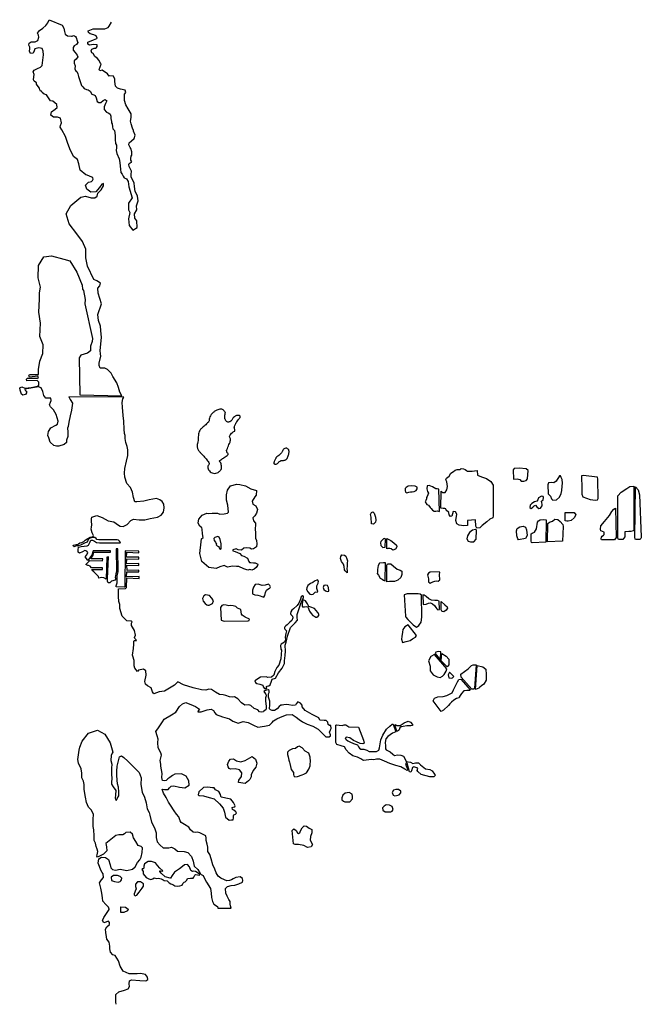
# Model space of a CAD drawing. Extents: x 224153 to 246740, y 728852 to 764618.
import ezdxf

# ---------------------------------------------------------------- set-up
doc = ezdxf.new("R2010")
doc.units = 0
doc.header["$LTSCALE"] = 800
doc.layers.add('WETLANDS', color=3, linetype='CONTINUOUS')

msp = doc.modelspace()

# ---------------------------------------------------------------- linework, layer by layer
at = {"layer": 'WETLANDS', "color": 0}
for points in [[(227660, 728852), (227643, 728932), (227641, 729045), (227647, 729203), (227753, 729300), (227966, 729369), (228093, 729414), (228147, 729499), (228131, 729591), (228144, 729708), (228214, 729737), (228514, 729712), (228736, 729702), (228807, 729752), (228792, 729840), (228719, 729935), (228545, 729967), (228427, 729962), (228132, 729961), (227919, 730051), (227807, 730239), (227747, 730431), (227623, 730622), (227541, 730653), (227450, 730749), (227424, 730862), (227426, 730966), (227406, 731114), (227323, 731223), (227304, 731306), (227281, 731458), (227272, 731583), (227323, 731671), (227413, 731748), (227416, 731819), (227376, 731871), (227207, 731808), (227166, 731902), (227211, 732007), (227405, 732299), (227405, 732305), (227378, 732384), (227281, 732481), (227177, 732601), (227158, 732722), (227132, 732894), (227103, 733073), (227054, 733270), (227125, 733375), (227193, 733462), (227192, 733596), (227152, 733644), (227100, 733723), (227056, 733860), (227008, 733978), (227023, 734131), (227131, 734196), (227273, 734188), (227385, 734114), (227439, 733924), (227470, 733806), (227523, 733747), (227630, 733719), (227804, 733761), (228048, 733718), (228252, 733764), (228345, 733848), (228436, 734002), (228514, 734104), (228568, 734196), (228604, 734369), (228618, 734531), (228564, 734580), (228459, 734624), (228378, 734760), (228288, 734904), (228256, 735027), (228168, 735107), (228009, 735096), (227966, 735040), (227904, 735007), (227760, 735009), (227648, 734986), (227282, 734699), (227303, 734578), (227314, 734425), (227196, 734303), (226986, 734201), (226959, 734232), (226966, 734278), (226991, 734403), (226969, 734491), (226931, 734582), (226907, 734707), (226860, 734805), (226865, 734977), (226850, 735193), (226821, 735316), (226819, 735573), (226830, 735746), (226765, 735906), (226658, 736016), (226585, 736182), (226549, 736380), (226501, 736649), (226495, 736840), (226470, 736958), (226414, 737075), (226407, 737253), (226387, 737403), (226294, 737615), (226269, 737750), (226309, 738080), (226339, 738195), (226422, 738415), (226657, 738702), (226975, 738807), (227246, 738667), (227440, 738351), (227532, 738010), (227518, 737976), (227483, 737889), (227467, 737711), (227497, 737576), (227494, 737429), (227490, 737248), (227504, 737021), (227486, 736956), (227486, 736849), (227550, 736751), (227649, 736614), (227629, 736461), (227624, 736344), (227638, 736289), (227671, 736271), (227700, 736325), (227753, 736428), (227759, 736576), (227743, 736737), (227713, 736860), (227694, 736993), (227679, 737177), (227679, 737325), (227690, 737503), (227742, 737701), (227778, 737846), (227852, 737882), (227938, 737819), (228079, 737678), (228355, 737422), (228490, 737267), (228564, 737077), (228560, 736842), (228607, 736556), (228689, 736373), (228748, 736170), (228789, 735957), (228852, 735822), (228887, 735721), (228940, 735473), (229053, 735265), (229115, 735084), (229113, 734908), (229154, 734753), (229262, 734627), (229368, 734534), (229573, 734541), (229664, 734560), (229791, 734503), (229883, 734419), (230127, 734397), (230262, 734368), (230393, 734215), (230457, 734051), (230491, 733872), (230626, 733752), (230715, 733606), (230747, 733569), (230821, 733526), (230883, 733393), (230945, 733283), (231088, 733054), (231105, 732892), (231122, 732730), (231159, 732581), (231208, 732490), (231342, 732407), (231353, 732340), (231839, 732343), (231813, 732425), (231806, 732485), (231805, 732581), (231756, 732665), (231686, 732783), (231640, 732893), (231630, 733064), (231710, 733129), (231841, 733164), (231967, 733185), (232114, 733228), (232243, 733284), (232263, 733346), (232247, 733423), (232160, 733481), (232004, 733453), (231910, 733404), (231847, 733378), (231782, 733351), (231675, 733338), (231591, 733369), (231465, 733437), (231369, 733510), (231297, 733630), (231247, 733757), (231167, 733916), (231107, 734137), (231057, 734289), (230994, 734400), (230990, 734565), (230965, 734671), (230933, 734798), (230928, 734893), (230919, 734972), (230847, 735014), (230747, 735062), (230694, 735076), (230605, 735106), (230525, 735093), (230461, 735110), (230365, 735193), (230300, 735285), (230141, 735387), (230020, 735458), (229980, 735519), (229932, 735667), (229852, 735764), (229765, 735883), (229627, 736080), (229563, 736199), (229475, 736365), (229381, 736525), (229325, 736663), (229412, 736657), (229543, 736649), (229601, 736710), (229661, 736778), (229751, 736784), (229957, 736742), (230154, 736711), (230310, 736810), (230299, 736970), (230199, 737134), (230028, 737227), (229791, 737215), (229705, 737168), (229605, 737096), (229538, 737038), (229481, 736987), (229429, 736966), (229344, 736978), (229321, 737096), (229327, 737242), (229302, 737368), (229276, 737505), (229279, 737580), (229254, 737711), (229301, 737897), (229280, 737985), (229185, 738171), (229177, 738362), (229187, 738481), (229143, 738602), (229096, 738761), (229192, 738899), (229346, 739118), (229401, 739213), (229668, 739362), (229829, 739469), (229954, 739664), (230068, 739762), (230189, 739816), (230456, 739701), (230545, 739672), (230686, 739567), (230641, 739517), (230621, 739472), (230743, 739475), (230971, 739552), (231109, 739569), (231197, 739524), (231238, 739445), (231296, 739377), (231521, 739297), (231782, 739218), (231896, 739135), (232089, 739064), (232271, 739126), (232459, 739089), (232649, 738991), (232803, 738923), (233048, 738955), (233234, 738995), (233328, 739087), (233373, 739150), (233499, 739220), (233624, 739285), (233849, 739366), (234052, 739375), (234196, 739280), (234312, 739202), (234431, 739115), (234597, 739031), (234801, 738953), (235004, 738846), (235110, 738733), (235275, 738573), (235395, 738565), (235444, 738603), (235443, 738646), (235412, 738741), (235447, 738820), (235472, 738872), (235457, 738975), (235409, 738980), (235357, 739016), (235355, 739104), (235292, 739162), (235216, 739160), (235058, 739178), (235026, 739260), (234777, 739377), (234524, 739521), (234411, 739653), (234411, 739715), (234360, 739790), (234256, 739842), (234194, 739766), (234169, 739717), (234071, 739707), (233927, 739727), (233851, 739746), (233752, 739726), (233689, 739715), (233643, 739720), (233576, 739672), (233511, 739590), (233406, 739526), (233326, 739523), (233265, 739549), (233235, 739584), (233248, 739733), (233243, 739859), (233198, 740013), (233188, 740124), (233213, 740182), (233223, 740211), (233217, 740245), (233176, 740270), (233084, 740248), (233020, 740219), (233081, 740135), (233093, 740122), (233103, 740061), (233082, 739987), (233085, 739874), (233105, 739670), (233113, 739582), (233101, 739543), (233062, 739530), (233035, 739521), (233022, 739510), (233011, 739478), (232947, 739466), (232871, 739480), (232811, 739554), (232671, 739598), (232549, 739703), (232478, 739736), (232330, 739722), (232215, 739799), (232084, 739949), (231960, 740022), (231877, 740013), (231774, 740024), (231647, 740072), (231645, 740074), (231548, 740095), (231411, 740100), (231269, 740193), (231120, 740291), (231021, 740296), (230917, 740261), (230764, 740274), (230457, 740351), (230102, 740453), (229902, 740563), (229778, 740448), (229413, 740229), (229221, 740206), (229025, 740128), (228976, 740200), (228933, 740347), (228803, 740418), (228719, 740476), (228701, 740582), (228749, 740802), (228737, 740964), (228736, 740965), (228648, 741020), (228473, 740991), (228428, 740937), (228332, 741060), (228313, 741149), (228311, 741338), (228270, 741494), (228258, 741536), (228286, 741781), (228300, 741938), (228300, 742027), (228311, 742062), (228354, 742072), (228395, 742072), (228384, 742096), (228332, 742142), (228330, 742174), (228357, 742265), (228329, 742432), (228217, 742609), (228213, 742696), (228234, 742750), (228208, 742774), (228048, 742778), (227878, 742951), (227794, 743231), (227789, 743375), (227761, 743482), (227746, 743664), (227746, 743872), (227749, 743949), (227995, 743951), (228029, 743992), (228045, 744342), (228493, 744316), (228491, 744386), (228039, 744383), (228043, 744566), (228480, 744564), (228481, 744616), (228054, 744611), (228052, 744804), (228484, 744795), (228477, 744861), (228038, 744846), (228042, 745035), (228480, 745020), (228477, 745089), (228034, 745092), (228050, 745272), (228484, 745257), (228482, 745317), (227981, 745324), (227978, 744014), (227945, 744010), (227659, 744021), (227654, 744049), (227690, 744156), (227700, 744419), (227729, 744577), (227717, 745400), (227659, 745396), (227670, 744571), (227641, 744492), (227632, 744420), (227628, 744367), (227641, 744306), (227606, 744262), (227539, 744237), (227488, 744218), (227452, 744182), (227440, 744158), (227405, 744159), (227374, 744167), (227346, 744223), (227341, 744308), (227376, 745106), (227317, 745098), (227295, 744293), (227209, 744342), (227141, 744358), (227079, 744348), (227034, 744328), (227017, 744393), (226915, 744490), (226844, 744557), (226784, 744605), (226773, 744630), (226788, 744652), (227167, 744642), (227162, 744710), (226781, 744704), (226760, 744711), (226711, 744768), (226659, 744788), (226624, 744794), (226555, 744822), (226699, 744969), (227167, 744966), (227170, 745039), (226745, 745034), (226747, 745053), (226826, 745164), (226844, 745277), (227457, 745281), (227453, 745330), (226827, 745330), (226774, 745172), (226691, 745052), (226631, 744971), (226583, 745042), (226536, 745108), (226587, 745183), (226626, 745260), (226594, 745318), (226525, 745341), (226430, 745293), (226322, 745236), (226282, 745275), (226276, 745358), (226292, 745458), (226389, 745480), (226606, 745506), (226653, 745527), (226716, 745649), (226739, 745712), (226800, 745715), (226870, 745675), (226944, 745628), (227049, 745619), (227785, 745619), (227799, 745613), (227812, 745631), (227785, 745681), (227739, 745708), (227694, 745721), (227028, 745721), (226955, 745734), (226933, 745769), (226878, 745808), (226796, 745813), (226711, 745789), (226652, 745750), (226631, 745701), (226601, 745639), (226538, 745613), (226440, 745567), (226358, 745534), (226281, 745504), (226267, 745499), (226219, 745503), (226185, 745493), (226138, 745472), (226114, 745490), (226101, 745533), (226210, 745553), (226266, 745557), (226296, 745576), (226343, 745610), (226409, 745631), (226482, 745659), (226536, 745707), (226629, 745775), (226719, 745817), (226788, 745830), (226820, 745846), (226829, 745886), (226784, 745973), (226756, 746111), (226767, 746189), (226777, 746268), (226757, 746404), (226757, 746486), (226769, 746553), (226956, 746611), (227144, 746539), (227373, 746416), (227577, 746372), (227749, 746258), (227810, 746215), (227913, 746204), (228055, 746286), (228193, 746428), (228290, 746478), (228494, 746453), (228696, 746452), (228900, 746496), (229161, 746551), (229291, 746624), (229375, 746731), (229406, 746889), (229387, 747024), (229330, 747119), (229241, 747178), (229122, 747226), (228863, 747172), (228660, 747125), (228407, 747104), (228337, 747109), (228293, 747258), (228255, 747454), (228251, 747457), (228185, 747629), (228045, 747776), (227971, 748004), (227957, 748145), (227968, 748319), (228030, 748576), (228086, 748793), (228083, 748998), (228057, 749109), (228011, 749259), (227991, 749404), (227990, 749509), (227990, 749511), (227962, 749582), (227944, 749748), (227941, 750030), (227918, 750236), (227883, 750539), (227876, 750710), (227899, 750841), (227935, 750907), (225943, 750922), (225982, 750817), (226070, 750685), (226039, 750434), (225991, 750234), (225936, 750002), (225918, 749845), (225896, 749782), (225901, 749641), (225897, 749481), (225859, 749348), (225855, 749255), (225768, 749192), (225573, 749131), (225496, 749123), (225398, 749155), (225257, 749275), (225207, 749424), (225176, 749512), (225203, 749657), (225287, 749796), (225461, 749892), (225529, 749921), (225550, 750035), (225483, 750274), (225383, 750451), (225277, 750552), (225234, 750625), (225267, 750725), (225295, 750791), (225279, 750869), (225103, 750869), (225027, 750966), (224998, 751108), (224932, 751251), (224842, 751279), (224343, 751194), (224358, 751144), (224400, 751129), (224400, 751062), (224363, 751006), (224271, 750977), (224224, 751015), (224171, 751157), (224153, 751240), (224227, 751287), (224336, 751236), (224568, 751259), (224797, 751308), (224848, 751345), (224845, 751450), (224789, 751513), (224407, 751503), (224406, 751559), (224440, 751601), (224799, 751594), (224832, 751614), (224815, 751674), (224509, 751633), (224486, 751684), (224513, 751730), (224831, 751724), (224834, 751914), (224879, 752211), (224999, 752495), (225003, 752803), (224888, 753105), (224904, 753598), (224845, 753994), (224874, 754462), (224874, 754697), (224915, 754901), (224826, 755243), (224831, 755684), (225031, 755998), (225304, 756041), (225758, 755915), (225970, 755854), (226229, 755444), (226423, 754977), (226437, 754824), (226468, 754781), (226536, 754458), (226516, 754291), (226798, 753043), (226790, 752933), (226723, 752762), (226728, 752590), (226623, 752505), (226369, 752437), (226319, 752330), (226333, 750985), (227868, 750952), (227794, 751088), (227745, 751262), (227687, 751428), (227536, 751656), (227475, 751778), (227346, 751906), (227247, 751959), (227154, 751957), (227077, 751960), (227043, 752060), (227041, 752136), (227106, 752396), (227089, 752479), (227080, 752598), (227128, 753075), (227106, 753323), (227089, 753485), (227013, 753686), (226996, 753912), (227124, 754299), (227001, 754679), (226994, 754860), (227068, 754947), (227093, 755043), (226962, 755126), (226843, 755186), (226619, 755669), (226561, 755963), (226561, 756287), (226433, 756564), (226232, 756845), (225947, 757201), (225843, 757566), (226010, 757866), (226370, 758171), (226540, 758209), (226755, 758152), (226882, 758145), (226964, 758212), (226994, 758319), (227110, 758443), (227204, 758586), (227203, 758664), (227137, 758640), (227047, 758518), (226918, 758369), (226738, 758349), (226587, 758456), (226548, 758601), (226657, 758710), (226719, 758731), (226760, 758746), (226795, 758775), (226820, 758830), (226810, 758870), (226780, 758894), (226609, 758965), (226560, 758977), (226348, 759156), (226300, 759385), (226252, 759539), (226110, 759652), (225970, 759931), (225896, 760154), (225816, 760370), (225684, 760618), (225625, 760711), (225631, 760779), (225678, 760871), (225642, 761037), (225531, 761081), (225379, 761080), (225288, 761150), (225307, 761272), (225439, 761363), (225513, 761424), (225507, 761532), (225427, 761597), (225355, 761656), (225274, 761675), (225125, 761886), (225042, 761913), (224966, 761977), (224947, 762018), (224909, 762024), (224882, 762072), (224868, 762134), (224823, 762190), (224763, 762273), (224764, 762322), (224681, 762386), (224655, 762437), (224666, 762543), (224674, 762633), (224648, 762726), (224681, 762790), (224795, 762841), (224905, 762898), (224968, 762959), (225013, 763346), (225009, 763469), (224967, 763577), (224847, 763601), (224700, 763554), (224674, 763489), (224640, 763404), (224549, 763387), (224515, 763477), (224521, 763559), (224521, 763616), (224482, 763687), (224501, 763760), (224569, 763813), (224712, 763809), (224809, 763858), (224844, 763979), (224836, 764059), (224805, 764131), (224875, 764230), (224993, 764310), (225106, 764407), (225178, 764502), (225226, 764618), (225698, 764415), (225759, 764313), (225784, 764188), (225801, 764092), (225891, 764035), (226040, 764022), (226063, 764024, -0.485788), (226203, 763975), (226237, 763850), (226269, 763784), (226220, 763722), (226136, 763669), (226098, 763602), (226094, 763515), (226165, 763427), (226239, 763331), (226263, 763267), (226201, 763182), (226134, 763119), (226127, 763068), (226136, 763035), (226163, 762939), (226156, 762836), (226183, 762768), (226231, 762739), (226262, 762656), (226292, 762557), (226357, 762332), (226397, 762232), (226448, 762184), (226495, 762117), (226576, 762088), (226643, 762076), (226715, 762022), (226778, 761915), (226849, 761883), (226900, 761864), (226928, 761780), (226972, 761642), (227024, 761613), (227104, 761612), (227181, 761680), (227260, 761723), (227317, 761672), (227267, 761570), (227228, 761453), (227224, 761353), (227311, 761253), (227392, 761217), (227445, 761184), (227463, 761114), (227463, 761034), (227474, 760973), (227489, 760947), (227495, 760873), (227515, 760840), (227526, 760726), (227539, 760656), (227593, 760591), (227621, 760407), (227626, 760260), (227629, 760124), (227666, 760060), (227672, 759979), (227656, 759865), (227688, 759752), (227769, 759561), (227796, 759428), (227809, 759294), (227818, 759184), (227831, 759072), (227871, 759011), (227915, 758938), (227948, 758868), (228011, 758854), (228034, 758840), (228089, 758746), (228117, 758541), (228246, 758151), (228101, 757948), (228108, 757717), (228151, 757612), (228109, 757383), (228130, 757146), (228263, 756975), (228423, 757075), (228412, 757307), (228338, 757408), (228328, 757571), (228405, 757711), (228400, 757860), (228455, 758034), (228439, 758210), (228414, 758274), (228351, 758382), (228327, 758563), (228317, 758677), (228200, 758907), (228198, 758992), (228215, 759111), (228136, 759287), (228122, 759353), (228132, 759396), (228208, 759441), (228222, 759458), (228196, 759513), (228186, 759580), (228202, 759659), (228231, 759693), (228222, 759822), (228193, 759935), (228167, 759981), (228120, 760069), (228125, 760144), (228211, 760221), (228313, 760303), (228344, 760428), (228294, 760573), (228287, 760589), (228251, 760677), (228204, 760838), (228183, 760927), (228203, 761062), (228198, 761197), (228096, 761375), (228009, 761521), (227967, 761688), (227958, 761916), (228014, 761974), (227984, 762057), (227813, 762094), (227704, 762135), (227638, 762199), (227612, 762367), (227614, 762461), (227567, 762571), (227431, 762576), (227399, 762562), (227346, 762652), (227151, 762779), (227062, 762761), (227035, 762806), (227116, 763006), (227089, 763028), (227035, 763130), (226967, 763220), (226886, 763280), (226825, 763386), (226778, 763420), (226749, 763484), (226780, 763548), (226857, 763578), (226908, 763589), (226950, 763613), (226971, 763643), (226968, 763708), (226838, 763711), (226688, 763690), (226630, 763731), (226628, 763799), (226834, 763889), (226954, 763932), (226966, 763951), (226926, 764036), (226847, 764073), (226708, 764109), (226655, 764150), (226638, 764209), (226827, 764280), (226992, 764290), (227248, 764291), (227374, 764339), (227408, 764385), (227488, 764530)], [(231394, 750461, 0.033764), (231317, 750437, 0.052357), (231271, 750414, 0.026305), (231180, 750349, 0.046684), (231135, 750305, 0.051183), (231086, 750234, 0.043417), (231045, 750141, 0.098053), (231035, 750068, -0.161907), (231024, 750024, -0.035608), (231008, 750003, -0.009941), (230944, 749934, -0.043176), (230818, 749823, 0.058857), (230728, 749738, 0.067282), (230678, 749660, 0.067781), (230651, 749571, 0.037139), (230643, 749468, -0.027541), (230634, 749329, -0.02809), (230615, 749227, 0.036927), (230603, 749149, 0.103849), (230615, 749047, 0.092563), (230671, 748947, 0.014347), (230745, 748864, -0.008577), (230871, 748726, -0.005266), (230981, 748598, -0.011509), (231029, 748537, -0.375628), (231024, 748454, 0.249079), (230989, 748341, 0.089668), (231017, 748269, 0.075421), (231077, 748199, 0.185054), (231240, 748138, 0.181605), (231405, 748203, 0.044987), (231470, 748273, 0.147047), (231481, 748300, 0.020833), (231483, 748347, 0.016293), (231480, 748406, 0.01847), (231471, 748493, 0.051544), (231463, 748524, 0.22398), (231443, 748543, -0.199876), (231420, 748564, -0.070863), (231412, 748589, -0.286274), (231415, 748595, -0.003082), (231423, 748601, -0.000365), (231497, 748652, -0.000762), (231617, 748735, 0.00125), (231690, 748785, 0.076779), (231716, 748810, 0.094847), (231729, 748835, 0.357715), (231716, 748867, -0.214763), (231683, 748908, -0.03733), (231672, 748968, -0.114247), (231675, 748988, -0.020678), (231698, 749044, 0.012688), (231738, 749135, 0.001735), (231777, 749229, 0.003533), (231795, 749275, 0.042892), (231805, 749311, 0.028411), (231813, 749368, 0.207949), (231797, 749416, -0.203817), (231780, 749464, -0.065686), (231787, 749500, -0.053369), (231806, 749540, -0.056974), (231848, 749594, -0.044368), (231915, 749652, -0.143634), (231959, 749668, 0.34909), (231976, 749682, 0.054407), (231976, 749689, 0.01852), (231974, 749711, 0.072627), (231962, 749756, -0.081632), (231952, 749797, -0.103874), (231960, 749858, -0.061309), (232005, 749951, -0.006651), (232045, 750010, -0.005677), (232093, 750078, -0.024066), (232131, 750126, 0.03237), (232159, 750162, 0.178742), (232167, 750195, 0.173266), (232152, 750226, 0.118398), (232128, 750241, 0.081617), (232088, 750246, 0.046393), (232046, 750241, 0.048495), (232008, 750229, 0.064035), (231954, 750197, 0.050177), (231896, 750142, 0.086438), (231870, 750099, -0.083297), (231844, 750054, -0.100759), (231794, 750014, -0.118383), (231741, 750001, -0.102183), (231690, 750012, -0.120952), (231656, 750038, -0.037172), (231633, 750071, -0.048651), (231620, 750098, -0.033613), (231603, 750157, -0.078285), (231602, 750184, -0.005813), (231604, 750201, -0.002058), (231611, 750251, -0.005821), (231621, 750320, -0.188843), (231622, 750321, -0.110889), (231623, 750322, 0.035858), (231623, 750322, 0.420367), (231627, 750330, 0.049825), (231598, 750385, 0.053903), (231566, 750423, 0.046024), (231521, 750459, 0.144658), (231468, 750476, 0.104122), (231394, 750461)]]:
    msp.add_lwpolyline(points, format="xyb", dxfattribs=at)
msp.add_lwpolyline([(233857, 749048, 0.178918), (233784, 749041, 0.136228), (233713, 748977, 0.054503), (233685, 748922, -0.084381), (233665, 748886, -0.01118), (233637, 748854, -0.009726), (233604, 748819, -0.062376), (233531, 748761, 0.081656), (233477, 748715, 0.051217), (233456, 748683, 0.019191), (233412, 748592, 0.028794), (233396, 748550, 0.037465), (233388, 748516, 0.424139), (233420, 748474, 0.190146), (233519, 748500, 0.074633), (233558, 748539, -0.091154), (233591, 748570, -0.014552), (233634, 748595, -0.075694), (233642, 748598, -0.037496), (233669, 748602, 0.020324), (233718, 748607, 0.00879), (233761, 748614, 0.012425), (233791, 748620, 0.116736), (233823, 748635, 0.065027), (233866, 748681, 0.049593), (233901, 748742, 0.049651), (233924, 748809, 0.015834), (233935, 748866, 0.021221), (233940, 748908, 0.029024), (233940, 748926, 0.014522), (233938, 748962, 0.16561), (233914, 749014, 0.142564)], format="xyb", close=True, dxfattribs=at)
for points in [[(239454, 746874), (239473, 747486), (239511, 747439), (239615, 747448), (239673, 747535), (239698, 747663), (239677, 747826), (239642, 747908), (239664, 747958), (239754, 748031), (239815, 748140), (239914, 748205), (239972, 748254), (240054, 748273), (240161, 748282), (240199, 748314), (240282, 748307), (240343, 748277), (240394, 748248), (240422, 748221), (240595, 748220), (240677, 748232), (240775, 748248), (240782, 748074), (240930, 748016), (241117, 747948), (241275, 747847), (241354, 747713), (241359, 746592), (241344, 746525), (241233, 746476), (241131, 746381), (240962, 746247), (240872, 746155), (240765, 746151), (240732, 746222), (240717, 746447), (240429, 746432), (240419, 746247), (240286, 746230), (240119, 746258), (240042, 746301), (240000, 746430), (240038, 746655), (239993, 746738), (239909, 746755), (239878, 746669), (239851, 746581), (239802, 746570), (239754, 746636), (239752, 746716), (239651, 746797), (239633, 746847), (239601, 746866), (239537, 746865)], [(242604, 747943), (242623, 748244), (242552, 748302), (242304, 748331), (242125, 748313), (242085, 748266), (242090, 747932), (242227, 747936), (242324, 747912), (242378, 747854), (242472, 747858), (242560, 747882)], [(243567, 747798), (243466, 747801), (243366, 747800), (243344, 747719), (243355, 747397), (243436, 747309), (243473, 747217), (243526, 747164), (243655, 747180), (243768, 747268), (243833, 747401), (243851, 747519), (243865, 747670), (243875, 747780), (243859, 747914), (243826, 747990), (243825, 747993), (243802, 748049), (243764, 748052), (243725, 747986), (243677, 747917), (243644, 747854)], [(245147, 747997), (244625, 748063), (244570, 748044), (244574, 747584), (244580, 747382), (244621, 747287), (244880, 747186), (245074, 747166), (245144, 747172), (245177, 747230), (245163, 747929)], [(238557, 747516), (238596, 747575), (238596, 747639), (238525, 747671), (238380, 747687), (238265, 747676), (238195, 747629), (238159, 747588), (238163, 747513), (238173, 747450), (238222, 747431), (238296, 747457), (238357, 747470), (238416, 747468), (238491, 747475)], [(239406, 746750), (239388, 747564), (239328, 747572), (239271, 747575), (239155, 747651), (239037, 747701), (238960, 747684), (238942, 747572), (238977, 747483), (239002, 747413), (238958, 747301), (238933, 747259), (238931, 747219), (238914, 747158), (238888, 747101), (238944, 747010), (239009, 746989), (239065, 746901), (239099, 746865), (239153, 746805), (239216, 746764), (239276, 746770), (239334, 746777)], [(246069, 745737), (245914, 745739), (245886, 745780), (245889, 747317), (246010, 747458), (246216, 747590), (246323, 747656), (246465, 747669), (246466, 746075), (246445, 746046), (246362, 746023), (246286, 746029), (246141, 746016), (246142, 745829)], [(246686, 745741), (246558, 745732), (246520, 745747), (246506, 745825), (246524, 747646), (246622, 747540), (246676, 747355), (246736, 745831), (246740, 745800), (246728, 745777)], [(243115, 747129), (243168, 747182), (243189, 747260), (243173, 747298), (243119, 747316), (243008, 747253), (242975, 747180), (242940, 747130), (242854, 747103), (242756, 747042), (242706, 746981), (242695, 746899), (242737, 746859), (242797, 746905), (242845, 746954), (242868, 746976), (242900, 746982), (242948, 746922), (243015, 746865), (243073, 746869), (243105, 746909), (243134, 746953), (243138, 747021), (243125, 747062)], [(245760, 745729), (245332, 745729), (245299, 745722), (245276, 745765), (245292, 745819), (245320, 745862), (245368, 745897), (245393, 745917), (245385, 746008), (245333, 746032), (245275, 746045), (245256, 746115), (245268, 746229), (245398, 746393), (245587, 746603), (245670, 746757), (245740, 746839), (245797, 746870), (245827, 745807)], [(236942, 746307), (236919, 746549), (236903, 746642), (236938, 746721), (236989, 746742), (237035, 746688), (237083, 746552), (237089, 746443), (237077, 746362), (237041, 746329), (237007, 746298)], [(243275, 745641), (242771, 745611), (242744, 745626), (242733, 745670), (242742, 745940), (242778, 745972), (242858, 746003), (242901, 746059), (242931, 746123), (242967, 746369), (242999, 746411), (243068, 746450), (243170, 746458), (243277, 746451), (243287, 746413)], [(243879, 745671), (243329, 745657), (243341, 746320), (243407, 746370), (243514, 746403), (243594, 746474), (243701, 746458), (243796, 746388), (243889, 746284), (243904, 746210)], [(243969, 746418), (243973, 746714), (244159, 746717), (244295, 746712), (244355, 746628), (244299, 746528), (244192, 746422), (244084, 746400), (244032, 746402)], [(240739, 745743), (240746, 746072), (240720, 746105), (240612, 746070), (240494, 745995), (240424, 745870), (240404, 745758), (240446, 745678), (240539, 745647), (240618, 745649), (240651, 745656)], [(242526, 745775), (242282, 745729), (242257, 745758), (242211, 745872), (242210, 746045), (242229, 746133), (242321, 746198), (242444, 746215), (242527, 746183), (242574, 746092), (242589, 745881)], [(231474, 745394), (231475, 745582), (231433, 745740), (231401, 745825), (231356, 745844), (231248, 745813), (231209, 745776), (231222, 745702), (231263, 745643), (231279, 745604), (231300, 745562), (231298, 745538), (231333, 745500), (231380, 745476), (231397, 745440), (231414, 745410), (231453, 745386)], [(237427, 745460), (237443, 745746), (237424, 745771), (237367, 745757), (237281, 745662), (237266, 745610), (237273, 745521), (237320, 745468), (237354, 745441)], [(237488, 745393), (237490, 745777), (237633, 745697), (237746, 745613), (237845, 745533), (237857, 745466), (237814, 745383), (237713, 745353), (237649, 745393), (237608, 745408), (237534, 745405)], [(236047, 744525), (235979, 744592), (235956, 744630), (235940, 744758), (235917, 744844), (235845, 744936), (235812, 745040), (235821, 745115), (235854, 745184), (235959, 745171), (236002, 745126), (236043, 745029), (236060, 744955), (236051, 744888), (236051, 744766), (236046, 744671), (236055, 744609)], [(237431, 744229), (237443, 744892), (237372, 744883), (237233, 744874), (237181, 744790), (237160, 744648), (237149, 744544), (237143, 744505), (237194, 744442), (237255, 744330), (237323, 744294), (237375, 744261), (237392, 744249)], [(237491, 744203), (237488, 744800), (237519, 744846), (237641, 744856), (237741, 744768), (237869, 744661), (237975, 744627), (238041, 744582), (238042, 744468), (238002, 744351), (237896, 744255), (237767, 744209), (237655, 744207), (237594, 744213)], [(239421, 744268), (239407, 744460), (239415, 744533), (239394, 744562), (239068, 744552), (239005, 744508), (238975, 744455), (238984, 744403), (238997, 744361), (239013, 744309), (239012, 744282), (239007, 744222), (239008, 744199), (239065, 744154), (239166, 744198), (239240, 744227), (239310, 744229), (239363, 744221)], [(233241, 744070), (233192, 744110), (233074, 744075), (232960, 744071), (232817, 744111), (232715, 744096), (232646, 744010), (232609, 743892), (232612, 743768), (232694, 743732), (232808, 743717), (232891, 743695), (232951, 743662), (233025, 743647), (233060, 743698), (233086, 743814), (233120, 743896), (233206, 743952), (233248, 743969), (233269, 744015)], [(234984, 743850), (234954, 743961), (234953, 744050), (234998, 744154), (235012, 744228), (234970, 744272), (234867, 744228), (234810, 744168), (234724, 744140), (234620, 744062), (234585, 743984), (234579, 743922), (234625, 743836), (234696, 743756), (234769, 743736), (234821, 743745), (234831, 743757), (234834, 743761), (234854, 743784), (234895, 743828), (234930, 743830), (234958, 743825)], [(235380, 743858), (235379, 743987), (235332, 744069), (235254, 744080), (235203, 744060), (235178, 743994), (235206, 743919), (235270, 743877), (235299, 743863), (235343, 743853)], [(231161, 743413), (231200, 743502), (231131, 743607), (231047, 743706), (230904, 743722), (230838, 743693), (230801, 743592), (230818, 743493), (230898, 743409), (230951, 743364), (230991, 743353), (231043, 743350)], [(238118, 743729), (238170, 742956), (238179, 742915), (238258, 742829), (238446, 742635), (238570, 742556), (238662, 742611), (238742, 742734), (238765, 742917), (238747, 743713), (238709, 743752), (238627, 743767), (238481, 743763), (238233, 743767)], [(239408, 743192), (239397, 743498), (239337, 743523), (239241, 743523), (239112, 743531), (239019, 743585), (238926, 743662), (238852, 743712), (238802, 743724), (238815, 743376), (238924, 743387), (239009, 743418), (239076, 743437), (239158, 743397), (239225, 743333), (239278, 743270), (239311, 743220), (239345, 743186)], [(232505, 742846), (232340, 742919), (232242, 742986), (232215, 743022), (232183, 743196), (232129, 743220), (232064, 743240), (232004, 743303), (231909, 743330), (231826, 743333), (231751, 743323), (231661, 743348), (231570, 743357), (231499, 743344), (231451, 743261), (231478, 742808), (231581, 742767), (232460, 742784), (232496, 742797)], [(234458, 743546), (234431, 743515), (234426, 743471), (234423, 743398), (234421, 743324), (234433, 743291), (234501, 743292), (234559, 743305), (234605, 743287), (234633, 743260), (234656, 743195), (234679, 743128), (234740, 743044), (234809, 742978), (234875, 742933), (234916, 742916), (234951, 742917), (235001, 742952), (235031, 743000), (234983, 743089), (234864, 743225), (234735, 743273), (234661, 743304), (234612, 743398), (234565, 743477), (234533, 743513)], [(239468, 743183), (239466, 743488), (239605, 743368), (239686, 743287), (239700, 743237), (239654, 743170), (239559, 743108), (239512, 743116), (239491, 743128)], [(238570, 742244), (238265, 742638), (238144, 742565), (238070, 742464), (238065, 742374), (238036, 742211), (238022, 742114), (238057, 741997), (238201, 742030), (238341, 742067), (238428, 742128), (238539, 742184)], [(239671, 741035), (239230, 741559), (239089, 741492), (239013, 741325), (239066, 741129), (239072, 740965), (239173, 740819), (239328, 740753), (239433, 740720), (239511, 740777), (239576, 740831), (239647, 740948)], [(239438, 741378), (239451, 741657), (239371, 741669), (239272, 741645), (239244, 741599), (239396, 741412)], [(239690, 741109), (239468, 741333), (239475, 741492), (239489, 741592), (239654, 741503), (239741, 741394), (239752, 741270), (239742, 741186)], [(240577, 740294), (240195, 740734), (240187, 740842), (240312, 740940), (240444, 741037), (240565, 741154), (240630, 741187), (240739, 741185), (240675, 740336), (240645, 740294)], [(240714, 740287), (240773, 741154), (240986, 741107), (241090, 741023), (241104, 740838), (241108, 740624), (241014, 740484), (240935, 740421), (240871, 740367), (240835, 740335)], [(239927, 740764), (239769, 740920), (239722, 740826), (239745, 740707), (239835, 740704), (239879, 740714)], [(239473, 739492), (239180, 739872), (239221, 739967), (239349, 740023), (239541, 740035), (239669, 740074), (239770, 740114), (239868, 740165), (239921, 740281), (239985, 740423), (240062, 740560), (240114, 740646), (240184, 740661), (240525, 740277), (240514, 740251), (240396, 740253), (240291, 740243), (240201, 740145), (240153, 740065), (240127, 740009), (240113, 739986), (240028, 739957), (239922, 739905), (239845, 739827), (239783, 739768), (239735, 739705), (239548, 739539)], [(237851, 738777), (237783, 738990), (237792, 739013), (237854, 738977), (237972, 738984), (238118, 739077), (238266, 739140), (238358, 739098), (238422, 739013), (238424, 738984), (238364, 738971), (238222, 738962), (238092, 738949), (238013, 738926), (237971, 738895), (237944, 738826), (237919, 738793), (237885, 738777)], [(232340, 736869), (232104, 736905), (232116, 736994), (232211, 737121), (232224, 737256), (232136, 737375), (231979, 737411), (231810, 737391), (231761, 737418), (231732, 737484), (231710, 737567), (231752, 737683), (231813, 737756), (231925, 737773), (232033, 737695), (232189, 737655), (232344, 737709), (232605, 737853), (232727, 737751), (232769, 737609), (232733, 737466), (232640, 737341), (232559, 737188), (232567, 737114), (232515, 737024), (232472, 736970)], [(236150, 736209), (236245, 736316), (236247, 736399), (236228, 736486), (236120, 736541), (235985, 736522), (235899, 736445), (235855, 736357), (235863, 736278), (235915, 736234), (235967, 736208)], [(237941, 736456), (238008, 736536), (238008, 736599), (237914, 736660), (237824, 736651), (237739, 736625), (237693, 736544), (237723, 736451), (237782, 736421), (237849, 736431)], [(237689, 736036), (237592, 736086), (237474, 736097), (237399, 736049), (237337, 735992), (237346, 735903), (237429, 735843), (237543, 735839), (237640, 735844), (237691, 735872), (237719, 735927)], [(234103, 734685), (234055, 735171), (234120, 735229), (234204, 735165), (234246, 735086), (234280, 735061), (234336, 735080), (234360, 735153), (234412, 735259), (234490, 735335), (234579, 735323), (234674, 735255), (234763, 735203), (234764, 735077), (234721, 734947), (234710, 734810), (234788, 734661), (234747, 734571), (234616, 734547), (234477, 734623), (234280, 734661), (234166, 734662)], [(230691, 733544), (230698, 733573), (230602, 733642), (230537, 733676), (230464, 733685), (230429, 733679), (230373, 733717), (230323, 733846), (230248, 733932), (230142, 733919), (230071, 733855), (229965, 733778), (229845, 733698), (229780, 733650), (229691, 733530), (229627, 733437), (229615, 733436), (229443, 733479), (229299, 733619), (229245, 733676), (229243, 733702), (229271, 733703), (229340, 733689), (229352, 733700), (229247, 733803), (229155, 733897), (229088, 733997), (228938, 734041), (228824, 734038), (228683, 733949), (228658, 733871), (228663, 733837), (228651, 733777), (228609, 733770), (228591, 733752), (228635, 733671), (228643, 733595), (228745, 733460), (228844, 733414), (228923, 733390), (228989, 733409), (229039, 733443), (229134, 733425), (229202, 733431), (229291, 733411), (229371, 733376), (229408, 733354), (229507, 733335), (229553, 733298), (229587, 733263), (229650, 733224), (229723, 733205), (229788, 733160), (229877, 733140), (229969, 733153), (230059, 733181), (230078, 733246), (230131, 733287), (230168, 733301), (230224, 733366), (230253, 733422), (230358, 733431), (230451, 733435), (230485, 733471), (230518, 733543), (230546, 733572)], [(227860, 733437), (227806, 733493), (227709, 733528), (227563, 733526), (227481, 733475), (227494, 733355), (227596, 733307), (227728, 733285), (227806, 733308), (227831, 733336), (227856, 733376)], [(228407, 732816), (228493, 732921), (228602, 733068), (228652, 733148), (228654, 733234), (228546, 733301), (228432, 733297), (228362, 733213), (228367, 733134), (228382, 733049), (228350, 732964), (228333, 732923), (228314, 732867), (228308, 732826), (228349, 732797)], [(227832, 732192), (227832, 732393), (227997, 732379), (228091, 732304), (228075, 732248), (227933, 732184), (227905, 732187)]]:
    msp.add_lwpolyline(points, close=True, dxfattribs=at)
for points in [[(231426, 744740), (231289, 744688), (231024, 744722), (230775, 744931), (230702, 745229), (230751, 745657), (230758, 745761), (230816, 745806), (230793, 745943), (230785, 746108), (230768, 746163), (230698, 746225), (230641, 746334), (230640, 746339), (230661, 746475), (230784, 746618), (230958, 746692), (231026, 746676), (231151, 746693), (231346, 746688), (231429, 746654), (231577, 746666), (231706, 746697), (231736, 746727), (231715, 746978), (231667, 747169), (231668, 747357), (231708, 747522), (231812, 747687), (232045, 747748), (232155, 747733), (232357, 747685), (232553, 747579), (232757, 747516), (232751, 747352), (232697, 747290), (232604, 747128), (232624, 747024), (232737, 746959), (232796, 746821), (232761, 746688), (232697, 746601), (232630, 746517), (232643, 746420), (232723, 746333), (232725, 746245), (232707, 746146), (232717, 745943), (232727, 745781), (232762, 745702), (232768, 745574), (232753, 745464), (232643, 745396), (232581, 745389), (232520, 745424), (232398, 745439), (232302, 745417), (232214, 745350), (232094, 745366), (232019, 745395), (231897, 745362), (231898, 745324), (231987, 745295), (232148, 745223), (232218, 745154), (232300, 745136), (232433, 745062), (232483, 744940), (232500, 744905), (232550, 744903), (232643, 744893), (232709, 744883), (232810, 744842), (232788, 744793), (232743, 744722), (232678, 744661), (232593, 744621), (232519, 744644), (232442, 744619), (232296, 744673), (232117, 744752), (232032, 744752), (231882, 744767), (231703, 744735), (231583, 744796), (231426, 744740)], [(234168, 742708), (234245, 742806), (234238, 742904), (234240, 743012), (234363, 743408), (234470, 743634), (234469, 743675), (234425, 743686), (234385, 743651), (234354, 743564), (234297, 743421), (234235, 743338), (234100, 743223), (234040, 743163), (234003, 743113), (233989, 743049), (234007, 743009), (234065, 742950), (234083, 742892), (234037, 742795), (233963, 742736), (233869, 742637), (233825, 742595), (233790, 742564), (233779, 742538), (233779, 742502), (233786, 742479), (233844, 742416), (233828, 742321), (233798, 742188), (233806, 742091), (233770, 742011), (233649, 741929), (233624, 741880), (233644, 741758), (233671, 741721), (233659, 741570), (233640, 741407), (233564, 741174), (233499, 741086), (233423, 740939), (233382, 740803), (233306, 740735), (233175, 740720), (233110, 740753), (232898, 740734), (232697, 740600), (232716, 740537), (232764, 740510), (232877, 740481), (232986, 740440), (233004, 740389), (233045, 740328), (233130, 740322), (233131, 740336), (233123, 740344), (233122, 740402), (233144, 740406), (233210, 740416), (233257, 740454), (233302, 740589), (233325, 740657), (233447, 740701), (233559, 740890), (233696, 741063), (233777, 741237), (233773, 741332), (233797, 741518), (233809, 741680), (233804, 741893), (233839, 742004), (233881, 742219), (233996, 742543), (234168, 742708)], [(237115, 738041), (237208, 738082), (237233, 738169), (237249, 738312), (237276, 738453), (237348, 738628), (237484, 738849), (237597, 738960), (237690, 739030), (237721, 739029), (237821, 738751), (237694, 738706), (237529, 738577), (237463, 738492), (237431, 738359), (237448, 738238), (237451, 738136), (237471, 738091), (237619, 738026), (237713, 737941), (237776, 737887), (237884, 737915), (238001, 737907), (238104, 737865), (238161, 737754), (238194, 737667), (238358, 737642), (238437, 737600), (238532, 737624), (238639, 737625), (238721, 737551), (238893, 737407), (239061, 737385), (239145, 737332), (239225, 737215), (239263, 737179), (239202, 737110), (239053, 737120), (238738, 737194), (238619, 737305), (238596, 737341), (238625, 737430), (238474, 737482), (238423, 737450), (238393, 737336), (238365, 737286), (238314, 737291), (238227, 737612), (238196, 737614), (238171, 737599), (238197, 737510), (238254, 737373), (238235, 737342), (238150, 737395), (237997, 737484), (237824, 737528), (237600, 737601), (237404, 737688), (237240, 737752), (237115, 737752), (237024, 737734), (236924, 737742), (236661, 737708), (236621, 737719), (236544, 737766), (236423, 737835), (236261, 737880), (236119, 737973), (236019, 738091), (235953, 738199), (235831, 738247), (235682, 738295), (235637, 738356), (235637, 738987), (235668, 739003), (235762, 738991), (235876, 738985), (235941, 739001), (236003, 739001), (236077, 738960), (236108, 738934), (236466, 738913), (236640, 738450), (236668, 738339), (236620, 738311), (236523, 738327), (236397, 738385), (236283, 738437), (236149, 738534), (236014, 738556), (235976, 738510), (236013, 738476), (236078, 738426), (236148, 738382), (236288, 738325), (236426, 738274), (236460, 738207), (236503, 738153), (236554, 738121), (236661, 738116), (236765, 738089), (236855, 738033), (236895, 738035), (236973, 738038), (237115, 738041)], [(233965, 737594), (234013, 737382), (234099, 737277), (234101, 737195), (234111, 737148), (234151, 737109), (234251, 737126), (234422, 737184), (234481, 737206), (234577, 737263), (234654, 737395), (234709, 737518), (234708, 737581), (234724, 737668), (234712, 737827), (234658, 737973), (234525, 738047), (234422, 738164), (234313, 738233), (234252, 738201), (234172, 738145), (234067, 738126), (233940, 738076), (233888, 738013), (233882, 737931), (233904, 737838), (233937, 737724), (233951, 737651), (233965, 737594)], [(231851, 735555), (231907, 735548), (231926, 735622), (231926, 735711), (231932, 735737), (231974, 735744), (231990, 735753), (232026, 735792), (232012, 735839), (231930, 735899), (231882, 735934), (231871, 735996), (231912, 736018), (231967, 736024), (231981, 736065), (231928, 736182), (231829, 736298), (231702, 736322), (231533, 736368), (231478, 736375), (231464, 736417), (231451, 736476), (231414, 736539), (231412, 736542), (231389, 736583), (231263, 736641), (231214, 736710), (231156, 736719), (230994, 736739), (230837, 736723), (230659, 736567), (230635, 736466), (230678, 736436), (230837, 736422), (231034, 736369), (231217, 736310), (231411, 736132), (231547, 735982), (231595, 735830), (231632, 735654), (231763, 735537), (231851, 735555)]]:
    msp.add_lwpolyline(points, dxfattribs=at)

doc.saveas('drawing.dxf')
